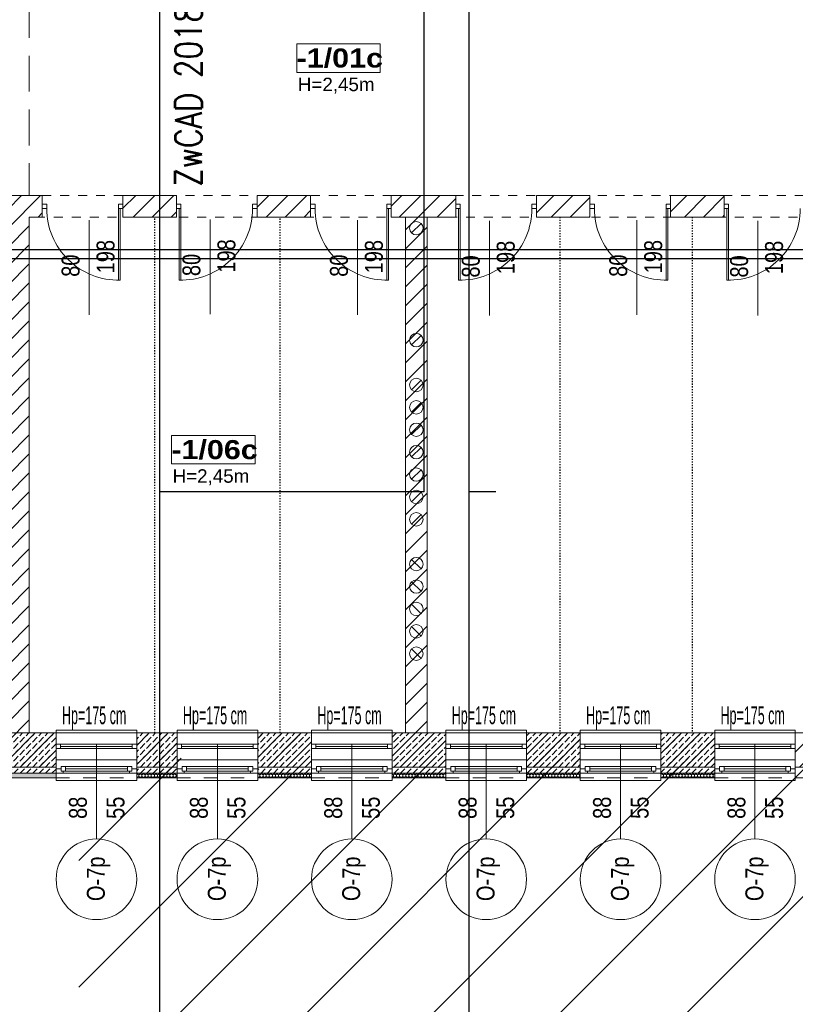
# Model space of a CAD drawing. Header units: centimetres. Extents: x -25180 to 41165, y 25463 to 74870.
# Tile 14 of 182: x -1595 to -730, y 32708 to 33807. Entities that reach past the tile are written whole.
import ezdxf
from ezdxf.enums import TextEntityAlignment as Align

# ---------------------------------------------------------------- set-up
doc = ezdxf.new("R2010")
doc.units = ezdxf.units.CM
doc.header["$MEASUREMENT"] = 0
for name, pattern in [('1 LINIA PRZERYWANA', [30, 15, -15]), ('ACAD_ISO02W100', [60, 40, -20]), ('ACAD_ISO03W100', [3, 1.2, -1.8]), ('Dashed-002', [20, 10, -10])]:
    doc.linetypes.add(name, pattern=pattern)
for name, color, linetype in [('410-Fundamenty', 7, 'Continuous'), ('^ ramka cienka', 1, 'Continuous'), ('^ ramka+tabelka+opisy', 15, 'Continuous'), ('__PROJEKTOWANE', 8, 'Continuous'), ('L1', 8, 'Continuous'), ('MF-NR', 8, 'Continuous'), ('MF_AREA_BLOCK', 8, 'Continuous'), ('MF_KRESKOWANIE', 8, 'Continuous'), ('MF_NR', 8, 'Continuous'), ('MF_OKNA', 8, 'Continuous'), ('MF_OKNA opisy', 8, 'Continuous'), ('MF_OPISY', 8, 'Continuous'), ('MF_przerywana', 8, 'Continuous'), ('MF_SCIANY_DZIAL', 8, 'Continuous'), ('MF_WIDOK', 8, 'Continuous')]:
    doc.layers.add(name, color=color, linetype=linetype)
doc.layers.add('MF_S co powrót', color=8, linetype='Continuous', lineweight=30)
doc.layers.add('MF_S co zasilanie', color=8, linetype='Continuous', lineweight=30)
doc.styles.add('GENERATED_STYLE_2', font='txt')
doc.styles.add('GENERATED_STYLE_6', font='txt')
doc.styles.add('SIMPLEX', font='simplex.shx', dxfattribs={"width": 0.8, "height": 2.5})
pattern_1 = [(45, (5580623.814, 4463568.863), (-10.606601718, 10.606601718), [])]
pattern_2 = [(90, (5580623.814, 4463568.863), (-3.4641016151, 0), [2, -4]), (90, (5580622.082, 4463571.863), (-3.4641016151, 0), [2, -4]), (150, (5580623.814, 4463570.863), (1.7320508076, 3), [2, -4]), (150, (5580620.3498, 4463570.863), (1.7320508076, 3), [2, -4]), (210, (5580623.814, 4463568.863), (-1.7320508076, 3), [2, -4]), (210, (5580620.3498, 4463568.863), (-1.7320508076, 3), [2, -4])]
pattern_3 = [(45, (5580623.814, 4463568.863), (-7.071067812, 7.071067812), [7.5, -2.5]), (45, (5580623.814, 4463575.934), (-7.071067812, 7.071067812), [7.5, -2.5])]

# ---------------------------------------------------------------- blocks, each defined once
blk = doc.blocks.new('Okno 21')
at = {"layer": '410-Fundamenty', "color": 5, "linetype": 'Continuous', "lineweight": 13}
for p, q in [((-45, 40), (-45, 43)), ((-45, 43), (45, 43)), ((45, 43), (45, 40)), ((-45, 0), (-39.5, 0)), ((-39.5, 2.5), (-34.5, 2.5)), ((-39.5, -2.5), (-39.5, 2.5)), ((-39.5, 0), (-39.5, -2.5)), ((-34.5, 2.5), (34.5, 2.5)), ((-34.5, 2.5), (-34.5, -2.5)), ((-34.5, 2.5), (34.5, 2.5)), ((-34.5, 0), (34.5, 0)), ((34.5, -2.5), (34.5, 2.5)), ((34.5, 2.5), (39.5, 2.5)), ((39.5, 2.5), (39.5, -2.5)), ((39.5, -2.5), (39.5, 0)), ((39.5, 0), (45, 0)), ((-37, -5), (-45, -5)), ((-45, -10), (-45, -13)), ((-39.5, -2.5), (-37, -2.5)), ((-34.5, -2.5), (-39.5, -2.5)), ((-37, -2.5), (-37, -5)), ((37, -5), (-37, -5)), ((34.5, -2.5), (-34.5, -2.5)), ((39.5, -2.5), (34.5, -2.5)), ((37, -5), (37, -2.5)), ((37, -2.5), (39.5, -2.5)), ((45, -5), (37, -5)), ((45, -13), (45, -10)), ((-45, -13), (45, -13))]:
    blk.add_line(p, q, dxfattribs=at)
at = {"layer": '410-Fundamenty', "color": 5, "linetype": '1 LINIA PRZERYWANA', "lineweight": 13}
for p, q in [((-45, 40), (45, 40)), ((-45, -10), (45, -10))]:
    blk.add_line(p, q, dxfattribs=at)
at = {"layer": '410-Fundamenty', "color": 7, "linetype": 'Continuous', "lineweight": 13}
for p, q in [((-45, 15), (-45, 40)), ((45, 15), (45, 40)), ((-45, 10), (-45, 15)), ((45, 10), (45, 15)), ((-45, 0), (-45, 10)), ((-45, -5), (-45, 0)), ((-45, -5), (-45, 0)), ((45, 0), (45, 10)), ((45, -5), (45, 0)), ((45, -5), (45, 0)), ((-45, -10), (-45, -5)), ((45, -10), (45, -5))]:
    blk.add_line(p, q, dxfattribs=at)
blk = doc.blocks.new('A2_poziomo_10')
at = {"layer": '^ ramka cienka', "color": 8}
for p, q in [((82596.1, 220010.5, 0), (82596.1, 224210.5, 0)), ((82891.1, 222983, 0), (82891.1, 224210.5, 0)), ((82891.1, 222983, 0), (82596.1, 222983, 0))]:
    blk.add_line(p, q, dxfattribs=at)
at = {"layer": '^ ramka cienka', "color": 215}
for p, q in [((82941.1, 220125.5, 0), (82941.1, 224145.5, 0)), ((82971.1, 222983, 0), (82941.1, 222983, 0))]:
    blk.add_line(p, q, dxfattribs=at)
at = {"layer": '^ ramka cienka', "color": 8, "style": 'SIMPLEX', "width": 0.8}
blk.add_text('ZwCAD 2018 / HP DesignJet T630 / A2_poziomo_10', height=30, rotation=90, dxfattribs=at).set_placement((82642.9, 224194.1, 0), align=Align.RIGHT)

msp = doc.modelspace()

# ---------------------------------------------------------------- hatches: boundary and pattern name
at = {"layer": '410-Fundamenty', "linetype": 'Continuous', "lineweight": 0, "true_color": 0x000000}
h = msp.add_hatch(dxfattribs=at)
h.set_pattern_fill('beton', color=18, style=0, pattern_type=2)
h.set_pattern_definition(pattern_3)
h.paths.add_polyline_path([(-2102.78313, 33010.54), (-2102.78313, 32985.53999), (-1554.78318, 32985.53999), (-1554.78318, 33010.54)])
h = msp.add_hatch(dxfattribs=at)
h.set_pattern_fill('beton', color=18, style=0, pattern_type=2)
h.set_pattern_definition(pattern_3)
h.paths.add_polyline_path([(-1464.78318, 33010.54), (-1464.78318, 32985.53999), (-1419.78318, 32985.53999), (-1419.78318, 33010.54)])
h = msp.add_hatch(dxfattribs=at)
h.set_pattern_fill('beton', color=18, style=0, pattern_type=2)
h.set_pattern_definition(pattern_3)
h.paths.add_polyline_path([(-1329.78318, 32985.53999), (-1269.78318, 32985.53999), (-1269.78318, 33010.53998), (-1329.78318, 33010.53998)])
h = msp.add_hatch(dxfattribs=at)
h.set_pattern_fill('beton', color=18, style=0, pattern_type=2)
h.set_pattern_definition(pattern_3)
h.paths.add_polyline_path([(-1179.78319, 32985.53998), (-1119.78318, 32985.53998), (-1119.78318, 33010.54), (-1179.78319, 33010.53997)])
h = msp.add_hatch(dxfattribs=at)
h.set_pattern_fill('beton', color=18, style=0, pattern_type=2)
h.set_pattern_definition(pattern_3)
h.paths.add_polyline_path([(-1029.78318, 32985.53998), (-969.78318, 32985.53998), (-969.78318, 33010.54), (-1029.78318, 33010.54)])
h = msp.add_hatch(dxfattribs=at)
h.set_pattern_fill('beton', color=18, style=0, pattern_type=2)
h.set_pattern_definition(pattern_3)
h.paths.add_polyline_path([(-879.78318, 32985.53998), (-819.78318, 32985.53998), (-819.78318, 33010.54), (-879.78318, 33010.54)])
h = msp.add_hatch(dxfattribs=at)
h.set_pattern_fill('beton', color=18, style=0, pattern_type=2)
h.set_pattern_definition(pattern_3)
h.paths.add_polyline_path([(-2102.78313, 32980.54), (-1554.78318, 32980.54), (-1554.78318, 32985.53999), (-2102.78313, 32985.53999)])
h = msp.add_hatch(dxfattribs=at)
h.set_pattern_fill('beton', color=18, style=0, pattern_type=2)
h.set_pattern_definition(pattern_3)
h.paths.add_polyline_path([(-2102.78313, 32965.54), (-1554.78318, 32965.54), (-1554.78318, 32980.54), (-2102.78313, 32980.54)])
h = msp.add_hatch(dxfattribs=at)
h.set_pattern_fill('beton', color=18, style=0, pattern_type=2)
h.set_pattern_definition(pattern_3)
h.paths.add_polyline_path([(-1464.78318, 32980.54), (-1419.78318, 32980.54), (-1419.78318, 32985.53999), (-1464.78318, 32985.53999)])
h = msp.add_hatch(dxfattribs=at)
h.set_pattern_fill('beton', color=18, style=0, pattern_type=2)
h.set_pattern_definition(pattern_3)
h.paths.add_polyline_path([(-1464.78318, 32965.54), (-1419.78318, 32965.54), (-1419.78318, 32980.54), (-1464.78318, 32980.54)])
h = msp.add_hatch(dxfattribs=at)
h.set_pattern_fill('beton', color=18, style=0, pattern_type=2)
h.set_pattern_definition(pattern_3)
h.paths.add_polyline_path([(-1329.78318, 32980.53998), (-1269.78318, 32980.53998), (-1269.78318, 32985.53998), (-1329.78318, 32985.53998)])
h = msp.add_hatch(dxfattribs=at)
h.set_pattern_fill('beton', color=18, style=0, pattern_type=2)
h.set_pattern_definition(pattern_3)
h.paths.add_polyline_path([(-1329.78318, 32965.53999), (-1269.78318, 32965.53999), (-1269.78318, 32980.53999), (-1329.78318, 32980.53999)])
h = msp.add_hatch(dxfattribs=at)
h.set_pattern_fill('beton', color=18, style=0, pattern_type=2)
h.set_pattern_definition(pattern_3)
h.paths.add_polyline_path([(-1179.78319, 32965.53999), (-1119.78317, 32965.53999), (-1119.78317, 32980.53999), (-1179.78319, 32980.53999)])
h = msp.add_hatch(dxfattribs=at)
h.set_pattern_fill('beton', color=18, style=0, pattern_type=2)
h.set_pattern_definition(pattern_3)
h.paths.add_polyline_path([(-1179.78318, 32980.53999), (-1119.78318, 32980.53999), (-1119.78318, 32985.53999), (-1179.78318, 32985.53999)])
h = msp.add_hatch(dxfattribs=at)
h.set_pattern_fill('beton', color=18, style=0, pattern_type=2)
h.set_pattern_definition(pattern_3)
h.paths.add_polyline_path([(-1029.78318, 32965.53999), (-969.78318, 32965.53999), (-969.78318, 32980.54), (-1029.78318, 32980.54)])
h = msp.add_hatch(dxfattribs=at)
h.set_pattern_fill('beton', color=18, style=0, pattern_type=2)
h.set_pattern_definition(pattern_3)
h.paths.add_polyline_path([(-1029.78317, 32980.54), (-969.78318, 32980.54), (-969.78318, 32985.54), (-1029.78317, 32985.54)])
h = msp.add_hatch(dxfattribs=at)
h.set_pattern_fill('beton', color=18, style=0, pattern_type=2)
h.set_pattern_definition(pattern_3)
h.paths.add_polyline_path([(-879.78318, 32980.53999), (-819.78318, 32980.53999), (-819.78318, 32985.54), (-879.78318, 32985.54)])
h = msp.add_hatch(dxfattribs=at)
h.set_pattern_fill('beton', color=18, style=0, pattern_type=2)
h.set_pattern_definition(pattern_3)
h.paths.add_polyline_path([(-879.78318, 32965.53999), (-819.78318, 32965.53999), (-819.78318, 32980.54), (-879.78318, 32980.54)])
h = msp.add_hatch(dxfattribs=at)
h.set_pattern_fill('Styropian', color=18, style=0, pattern_type=2)
h.set_pattern_definition(pattern_2)
h.paths.add_polyline_path([(-2102.78313, 32960.53999), (-1554.78318, 32960.53999), (-1554.78318, 32965.54), (-2102.78313, 32965.54)])
h = msp.add_hatch(dxfattribs=at)
h.set_pattern_fill('Styropian', color=18, style=0, pattern_type=2)
h.set_pattern_definition(pattern_2)
h.paths.add_polyline_path([(-1419.78318, 32965.54), (-1464.78318, 32965.54), (-1464.78318, 32960.53999), (-1419.78318, 32960.53999)])
h = msp.add_hatch(dxfattribs=at)
h.set_pattern_fill('Styropian', color=18, style=0, pattern_type=2)
h.set_pattern_definition(pattern_2)
h.paths.add_polyline_path([(-1329.78318, 32960.53999), (-1269.78318, 32960.53999), (-1269.78318, 32965.54), (-1329.78318, 32965.54)])
h = msp.add_hatch(dxfattribs=at)
h.set_pattern_fill('Styropian', color=18, style=0, pattern_type=2)
h.set_pattern_definition(pattern_2)
h.paths.add_polyline_path([(-1179.78318, 32965.54), (-1179.78318, 32960.53999), (-1119.78319, 32960.53999), (-1119.78319, 32965.54)])
h = msp.add_hatch(dxfattribs=at)
h.set_pattern_fill('Styropian', color=18, style=0, pattern_type=2)
h.set_pattern_definition(pattern_2)
h.paths.add_polyline_path([(-1029.78318, 32960.53999), (-969.78317, 32960.53999), (-969.78317, 32965.53999), (-1029.78318, 32965.53999)])
h = msp.add_hatch(dxfattribs=at)
h.set_pattern_fill('Styropian', color=18, style=0, pattern_type=2)
h.set_pattern_definition(pattern_2)
h.paths.add_polyline_path([(-879.78318, 32965.54), (-879.78318, 32960.53999), (-819.78319, 32960.53999), (-819.78319, 32965.54)])
at = {"layer": '__PROJEKTOWANE', "linetype": 'Continuous', "lineweight": 13}
h = msp.add_hatch(dxfattribs=at)
h.set_pattern_fill('Bloczki_ceramiczne_kopia_43', color=0, style=0, pattern_type=2)
h.set_pattern_definition([(45, (5580623.81, 4463568.86), (-70.7106781, 70.7106781), [])])
h.paths.add_polyline_path([(1738.21687, 31807.53999), (2038.21687, 31807.53999), (2038.21687, 33000.53999), (1757.21687, 33000.53999), (1757.21687, 33896.58646), (2117.31533, 33896.58646), (2115.39473, 33357.53999), (2395.21687, 33357.53999), (2395.21687, 31450.53999), (2095.21687, 31450.53999), (2095.21687, 30949.53999), (156.21687, 30949.53999), (156.21687, 31750.53999), (-142.74606, 31750.53999), (-143.76681, 32636.73579), (-1529.61519, 32636.66948), (-1529.61519, 32982.53999), (213.21687, 32982.53999), (213.21687, 32107.53999), (513.21687, 32107.53999), (513.21687, 31306.53999), (1738.21687, 31306.53999)])
at = {"layer": 'MF_KRESKOWANIE', "linetype": 'Continuous', "lineweight": 13}
h = msp.add_hatch(dxfattribs=at)
h.set_pattern_fill('bloczki_ceramiczne', color=250, style=0, pattern_type=2)
h.set_pattern_definition(pattern_1)
h.paths.add_polyline_path([(-1584.78313, 33586.53999), (-1570.28319, 33586.53999), (-1570.28319, 33610.53999), (-1608.78313, 33610.53999), (-1608.78313, 32972.53999), (-1554.78313, 32972.53999), (-1554.78318, 33010.53999), (-1584.78313, 33010.53999)])
h = msp.add_hatch(dxfattribs=at)
h.set_pattern_fill('bloczki_ceramiczne', color=250, style=0, pattern_type=2)
h.set_pattern_definition(pattern_1)
h.paths.add_polyline_path([(-1420.53319, 33586.53999), (-1420.53319, 33610.53999), (-1480.28319, 33610.53999), (-1480.28319, 33586.53999)])
h = msp.add_hatch(dxfattribs=at)
h.set_pattern_fill('bloczki_ceramiczne', color=250, style=0, pattern_type=2)
h.set_pattern_definition(pattern_1)
h.paths.add_polyline_path([(-1270.78318, 33586.53999), (-1270.78318, 33610.53999), (-1330.53319, 33610.53999), (-1330.53319, 33586.53999)])
h = msp.add_hatch(dxfattribs=at)
h.set_pattern_fill('bloczki_ceramiczne', color=250, style=0, pattern_type=2)
h.set_pattern_definition(pattern_1)
h.paths.add_polyline_path([(-1108.78318, 33610.53999), (-1180.78318, 33610.53999), (-1180.78318, 33586.53999), (-1140.78318, 33586.53999), (-1108.78318, 33586.53999)])
h = msp.add_hatch(dxfattribs=at)
h.set_pattern_fill('bloczki_ceramiczne', color=250, style=0, pattern_type=2)
h.set_pattern_definition(pattern_1)
h.paths.add_polyline_path([(-959.03318, 33610.53999), (-1018.78318, 33610.53999), (-1018.78318, 33586.53999), (-959.03318, 33586.53999)])
h = msp.add_hatch(dxfattribs=at)
h.set_pattern_fill('bloczki_ceramiczne', color=250, style=0, pattern_type=2)
h.set_pattern_definition(pattern_1)
h.paths.add_polyline_path([(-809.28317, 33586.53999), (-809.28317, 33610.53999), (-869.03318, 33610.53999), (-869.03318, 33586.53999)])
h = msp.add_hatch(dxfattribs=at)
h.set_pattern_fill('bloczki_ceramiczne', color=250, style=0, pattern_type=2)
h.set_pattern_definition(pattern_1)
h.paths.add_polyline_path([(-1164.78318, 33586.53999), (-1164.78318, 33485.53999), (-1164.78318, 33010.54031), (-1140.78318, 33010.54024), (-1140.78318, 33485.53999), (-1140.78318, 33586.53999)])
h = msp.add_hatch(dxfattribs=at)
h.set_pattern_fill('bloczki_ceramiczne', color=250, style=0, pattern_type=2)
h.set_pattern_definition(pattern_1)
h.paths.add_polyline_path([(-1419.7832, 33010.54023), (-1464.78318, 33010.54017), (-1464.78313, 32972.53999), (-1419.78316, 32972.53999)])
h = msp.add_hatch(dxfattribs=at)
h.set_pattern_fill('bloczki_ceramiczne', color=250, style=0, pattern_type=2)
h.set_pattern_definition(pattern_1)
h.paths.add_polyline_path([(-1329.78318, 33010.53999), (-1329.78318, 32972.53999), (-1269.78318, 32972.53995), (-1269.78318, 33010.53995), (-1314.78318, 33010.54017)])
h = msp.add_hatch(dxfattribs=at)
h.set_pattern_fill('bloczki_ceramiczne', color=250, style=0, pattern_type=2)
h.set_pattern_definition(pattern_1)
h.paths.add_polyline_path([(-1119.78318, 33010.54017), (-1179.78359, 33010.54035), (-1179.78359, 32972.54035), (-1119.78318, 32972.53976)])
h = msp.add_hatch(dxfattribs=at)
h.set_pattern_fill('bloczki_ceramiczne', color=250, style=0, pattern_type=2)
h.set_pattern_definition(pattern_1)
h.paths.add_polyline_path([(-1029.78318, 33010.53976), (-1029.78318, 32972.53976), (-969.78318, 32972.53972), (-969.78318, 33010.53972), (-1014.78318, 33010.53995)])
h = msp.add_hatch(dxfattribs=at)
h.set_pattern_fill('bloczki_ceramiczne', color=250, style=0, pattern_type=2)
h.set_pattern_definition(pattern_1)
h.paths.add_polyline_path([(-834.78318, 33010.54017), (-879.78318, 33010.54017), (-879.78318, 32972.53976), (-819.78318, 32972.53972), (-819.78318, 33010.53972), (-864.78318, 33010.53995)])
h = msp.add_hatch(dxfattribs=at)
h.set_pattern_fill('bloczki_ceramiczne', color=250, style=0, pattern_type=2)
h.set_pattern_definition(pattern_1)
h.paths.add_polyline_path([(-729.78318, 33010.53976), (-729.78318, 32972.53976), (-669.78318, 32972.53972), (-669.78318, 33010.53972), (-714.78318, 33010.53995), (-696.78317, 33010.53999), (-696.78317, 33010.54114), (-714.78318, 33010.54111)])

# ---------------------------------------------------------------- linework, layer by layer
at = {"layer": '410-Fundamenty', "color": 7, "linetype": 'Continuous', "lineweight": 13}
for p, q in [((-1554.78318, 32985.53999), (-1554.78318, 33010.53999)), ((-1464.78318, 32985.53999), (-1464.78318, 33010.53999)), ((-1419.78318, 32985.53999), (-1419.78318, 33010.53999)), ((-1329.78318, 32985.53999), (-1329.78318, 33010.53999)), ((-1269.78318, 32985.53999), (-1269.78318, 33010.53999)), ((-1179.78318, 32985.53999), (-1179.78318, 33010.53999)), ((-1119.78318, 32985.53999), (-1119.78318, 33010.53999)), ((-1029.78318, 32985.53999), (-1029.78318, 33010.53999)), ((-969.78318, 32985.53999), (-969.78318, 33010.53999)), ((-879.78318, 32985.53999), (-879.78318, 33010.53999)), ((-819.78318, 32985.53999), (-819.78318, 33010.53999)), ((-729.78318, 32985.53999), (-729.78318, 33010.53999)), ((-1554.78318, 32980.53999), (-1554.78318, 32985.53999)), ((-1554.78318, 32970.53999), (-1554.78318, 32980.53999)), ((-1464.78318, 32980.53999), (-1464.78318, 32985.53999)), ((-1464.78318, 32970.53999), (-1464.78318, 32980.53999)), ((-1419.78318, 32980.53999), (-1419.78318, 32985.53999)), ((-1419.78318, 32970.53999), (-1419.78318, 32980.53999)), ((-1329.78318, 32980.53999), (-1329.78318, 32985.53999)), ((-1329.78318, 32970.53999), (-1329.78318, 32980.53999)), ((-1269.78318, 32980.53999), (-1269.78318, 32985.53999)), ((-1269.78318, 32970.53999), (-1269.78318, 32980.53999)), ((-1179.78318, 32980.53999), (-1179.78318, 32985.53999)), ((-1179.78318, 32970.53999), (-1179.78318, 32980.53999)), ((-1119.78318, 32980.53999), (-1119.78318, 32985.53999)), ((-1119.78318, 32970.53999), (-1119.78318, 32980.53999)), ((-1029.78318, 32980.53999), (-1029.78318, 32985.53999)), ((-1029.78318, 32970.53999), (-1029.78318, 32980.53999)), ((-969.78318, 32980.53999), (-969.78318, 32985.53999)), ((-969.78318, 32970.53999), (-969.78318, 32980.53999)), ((-879.78318, 32980.53999), (-879.78318, 32985.53999)), ((-879.78318, 32970.53999), (-879.78318, 32980.53999)), ((-819.78318, 32980.53999), (-819.78318, 32985.53999)), ((-819.78318, 32970.53999), (-819.78318, 32980.53999)), ((-729.78318, 32980.53999), (-729.78318, 32985.53999)), ((-729.78318, 32970.53999), (-729.78318, 32980.53999)), ((-2102.78313, 32965.54), (-1554.78318, 32965.54)), ((-1554.78318, 32965.53999), (-1554.78318, 32970.53999)), ((-1554.78318, 32960.53999), (-1554.78318, 32965.53999)), ((-1464.78318, 32965.53999), (-1464.78318, 32970.53999)), ((-1464.78318, 32965.54), (-1419.78318, 32965.54)), ((-1464.78318, 32960.53999), (-1464.78318, 32965.53999)), ((-1419.78318, 32965.53999), (-1419.78318, 32970.53999)), ((-1419.78318, 32960.53999), (-1419.78318, 32965.53999)), ((-1329.78318, 32965.53999), (-1329.78318, 32970.53999)), ((-1329.78318, 32965.54), (-1269.78318, 32965.54)), ((-1329.78318, 32960.53999), (-1329.78318, 32965.53999)), ((-1269.78318, 32965.53999), (-1269.78318, 32970.53999)), ((-1269.78318, 32960.53999), (-1269.78318, 32965.53999)), ((-1179.78318, 32965.53999), (-1179.78318, 32970.53999)), ((-1179.78318, 32965.54), (-1119.78319, 32965.54)), ((-1179.78318, 32960.53999), (-1179.78318, 32965.53999)), ((-1119.78318, 32965.53999), (-1119.78318, 32970.53999)), ((-1119.78318, 32960.53999), (-1119.78318, 32965.53999)), ((-1029.78318, 32965.53999), (-1029.78318, 32970.53999)), ((-1029.78318, 32965.53999), (-969.78317, 32965.53999)), ((-1029.78318, 32960.53999), (-1029.78318, 32965.53999)), ((-969.78318, 32965.53999), (-969.78318, 32970.53999)), ((-969.78318, 32960.53999), (-969.78318, 32965.53999)), ((-879.78318, 32965.53999), (-879.78318, 32970.53999)), ((-879.78318, 32965.54), (-819.78319, 32965.54)), ((-879.78318, 32960.53999), (-879.78318, 32965.53999)), ((-819.78318, 32965.53999), (-819.78318, 32970.53999)), ((-819.78318, 32960.53999), (-819.78318, 32965.53999)), ((-729.78318, 32965.53999), (-729.78318, 32970.53999)), ((-729.78318, 32960.53999), (-729.78318, 32965.53999))]:
    msp.add_line(p, q, dxfattribs=at)
at = {"layer": '410-Fundamenty', "color": 7, "linetype": 'Continuous', "lineweight": 13, "flags": 128}
for points in [[(-1554.78318, 33010.53999), (-2102.78313, 33010.53999)], [(-1419.78318, 33010.53999), (-1464.78318, 33010.53999)], [(-1269.78318, 33010.53999), (-1329.78318, 33010.53999)], [(-1119.78318, 33010.53999), (-1179.78318, 33010.53999)], [(-969.78318, 33010.53999), (-1029.78318, 33010.53999)], [(-819.78318, 33010.53999), (-879.78318, 33010.53999)], [(-669.78318, 33010.53999), (-729.78318, 33010.53999)], [(-2102.78313, 32960.53999), (-1554.78318, 32960.53999)], [(-1464.78318, 32960.53999), (-1419.78318, 32960.53999)], [(-1329.78318, 32960.53999), (-1269.78318, 32960.53999)], [(-1179.78318, 32960.53999), (-1119.78318, 32960.53999)], [(-1029.78318, 32960.53999), (-969.78318, 32960.53999)], [(-879.78318, 32960.53999), (-819.78318, 32960.53999)], [(-729.78318, 32960.53999), (-669.78318, 32960.53999)]]:
    msp.add_lwpolyline(points, dxfattribs=at)
at = {"layer": 'L1', "color": 7, "linetype": 'Continuous', "lineweight": 13}
for p, q in [((-1570.28319, 33610.53999), (-1755.28319, 33610.53999)), ((-1608.78313, 33610.53999), (-1584.78313, 33610.53999)), ((-1570.28319, 33610.53999), (-1570.28319, 33586.53999)), ((-1420.53319, 33610.53999), (-1480.28319, 33610.53999)), ((-1480.28319, 33610.53999), (-1480.28319, 33586.53999)), ((-1420.53319, 33586.53999), (-1420.53319, 33610.53999)), ((-1270.78318, 33610.53999), (-1330.53319, 33610.53999)), ((-1330.53319, 33610.53999), (-1330.53319, 33586.53999)), ((-1270.78318, 33586.53999), (-1270.78318, 33610.53999)), ((-1180.78318, 33610.53999), (-1108.78318, 33610.53999)), ((-1108.78318, 33610.53999), (-1180.78318, 33610.53999)), ((-1180.78318, 33610.53999), (-1180.78318, 33586.53999)), ((-1108.78318, 33586.53999), (-1108.78318, 33610.53999)), ((-1108.78318, 33586.53999), (-1108.78318, 33610.53999)), ((-959.03318, 33610.53999), (-1018.78318, 33610.53999)), ((-1018.78318, 33610.53999), (-1018.78318, 33586.53999)), ((-959.03318, 33586.53999), (-959.03318, 33610.53999)), ((-809.28317, 33610.53999), (-869.03318, 33610.53999)), ((-869.03318, 33610.53999), (-869.03318, 33586.53999)), ((-809.28317, 33586.53999), (-809.28317, 33610.53999)), ((-1584.78313, 33586.53999), (-1584.78313, 33010.53999)), ((-1570.28319, 33586.53999), (-1584.78313, 33586.53999)), ((-1480.28319, 33586.53999), (-1420.53319, 33586.53999)), ((-1330.53319, 33586.53999), (-1270.78318, 33586.53999)), ((-1180.78318, 33586.53999), (-1108.78318, 33586.53999)), ((-1164.78318, 33485.53999), (-1164.78318, 33586.53999)), ((-1140.78318, 33485.53999), (-1140.78318, 33586.53999)), ((-1140.78318, 33586.53999), (-1108.78318, 33586.53999)), ((-1140.78318, 33586.53999), (-1140.78318, 33010.53999)), ((-1018.78318, 33586.53999), (-959.03318, 33586.53999)), ((-869.03318, 33586.53999), (-809.28317, 33586.53999)), ((-1584.78313, 33010.53999), (-1584.78313, 33485.53999)), ((-1164.78318, 33010.53999), (-1164.78318, 33485.53999)), ((-1140.78318, 33010.53999), (-1140.78318, 33485.53999)), ((-1584.78313, 33010.53999), (-1554.78318, 33010.53999)), ((-1554.78313, 32972.53999), (-1554.78318, 33010.54017)), ((-1464.78321, 33010.54017), (-1419.7832, 33010.54023)), ((-1464.78313, 32972.53999), (-1464.78318, 33010.54017)), ((-1464.78318, 33010.53999), (-1434.78318, 33010.53999)), ((-1419.78316, 32972.53999), (-1419.7832, 33010.54017)), ((-1329.78318, 33010.5404), (-1284.78318, 33010.5404)), ((-1329.78318, 33010.53999), (-1329.78318, 32972.53999)), ((-1269.78318, 33010.53995), (-1314.78318, 33010.54017)), ((-1314.78318, 33010.53999), (-1284.78318, 33010.53999)), ((-1269.78318, 33010.53995), (-1269.78318, 32972.53995)), ((-1179.78359, 33010.54035), (-1179.78359, 32972.54035)), ((-1119.78318, 33010.54017), (-1179.78318, 33010.54017)), ((-1164.78318, 33010.54055), (-1134.78318, 33010.54059)), ((-1164.78318, 33010.53999), (-1134.78318, 33010.53999)), ((-1119.78318, 33010.53976), (-1119.78318, 32972.53976)), ((-1029.78318, 33010.54017), (-984.78318, 33010.54017)), ((-1029.78318, 33010.53976), (-1029.78318, 32972.53976)), ((-1014.78318, 33010.54074), (-984.78318, 33010.54078)), ((-984.78318, 33010.54017), (-1014.78318, 33010.54017)), ((-1014.78318, 33010.53999), (-984.78318, 33010.53999)), ((-969.78318, 33010.53972), (-1014.78318, 33010.53995)), ((-1014.78318, 33010.53977), (-984.78318, 33010.53977)), ((-969.78318, 33010.53972), (-969.78318, 32972.53972)), ((-879.78318, 33010.54017), (-834.78318, 33010.54017)), ((-879.78318, 33010.53976), (-879.78318, 32972.53976)), ((-864.78318, 33010.54093), (-834.78318, 33010.54096)), ((-834.78318, 33010.54017), (-864.78318, 33010.54017)), ((-864.78318, 33010.53999), (-834.78318, 33010.53999)), ((-819.78318, 33010.53972), (-864.78318, 33010.53995)), ((-864.78318, 33010.53977), (-834.78318, 33010.53977)), ((-819.78318, 33010.53972), (-819.78318, 32972.53972)), ((-729.78318, 33010.54017), (-684.78318, 33010.54017)), ((-729.78318, 33010.53976), (-729.78318, 32972.53976)), ((-1608.78313, 32972.53999), (-1554.78313, 32972.53999)), ((-1464.78313, 32972.53999), (-1419.78316, 32972.53999)), ((-1464.78313, 32972.53999), (-1419.78316, 32972.53999)), ((-1329.78318, 32972.53999), (-1269.78318, 32972.53995)), ((-1314.78318, 32972.53999), (-1284.78318, 32972.53999)), ((-1314.78318, 32972.53999), (-1284.78318, 32972.53999)), ((-1179.78359, 32972.54035), (-1119.78359, 32972.54032)), ((-1029.78318, 32972.53976), (-969.78318, 32972.53972)), ((-1014.78318, 32972.54017), (-984.78318, 32972.54017)), ((-1014.78318, 32972.53999), (-984.78318, 32972.53999)), ((-1014.78318, 32972.53999), (-984.78318, 32972.53999)), ((-1014.78318, 32972.53977), (-984.78318, 32972.53977)), ((-1014.78318, 32972.53977), (-984.78318, 32972.53977)), ((-879.78318, 32972.53976), (-819.78318, 32972.53972)), ((-864.78318, 32972.54017), (-834.78318, 32972.54017)), ((-864.78318, 32972.53999), (-834.78318, 32972.53999)), ((-864.78318, 32972.53999), (-834.78318, 32972.53999)), ((-864.78318, 32972.53977), (-834.78318, 32972.53977)), ((-864.78318, 32972.53977), (-834.78318, 32972.53977)), ((-729.78318, 32972.53976), (-669.78318, 32972.53972))]:
    msp.add_line(p, q, dxfattribs=at)
at = {"layer": 'MF-NR', "color": 7, "linetype": 'Continuous', "lineweight": 13}
for p, q in [((-1286.30349, 33779.90831), (-1192.96715, 33779.90831)), ((-1286.30349, 33748.01456), (-1286.30349, 33779.90831)), ((-1192.96715, 33779.90831), (-1192.96715, 33748.01456)), ((-1426.09234, 33342.74459), (-1332.756, 33342.74459)), ((-1426.09234, 33310.85084), (-1426.09234, 33342.74459)), ((-1332.756, 33342.74459), (-1332.756, 33310.85084))]:
    msp.add_line(p, q, dxfattribs=at)
at = {"layer": 'MF-NR', "color": 7, "linetype": 'Continuous', "lineweight": 13, "flags": 128}
for points in [[(-1192.96715, 33748.01456), (-1286.30349, 33748.01456)], [(-1332.756, 33310.85084), (-1426.09234, 33310.85084)]]:
    msp.add_lwpolyline(points, dxfattribs=at)
at = {"layer": 'MF_AREA_BLOCK', "color": 7, "linetype": 'Continuous', "lineweight": 13}
for p, q in [((-1147.47988, 33579.34329), (-1158.08648, 33568.73669)), ((-1147.47988, 33454.34329), (-1158.08648, 33443.73669)), ((-1147.47988, 33404.34329), (-1158.08648, 33393.73669)), ((-1147.47988, 33379.34329), (-1158.08648, 33368.73669)), ((-1147.47988, 33354.34329), (-1158.08648, 33343.73669)), ((-1147.47988, 33329.34329), (-1158.08648, 33318.73669)), ((-1147.47988, 33304.34329), (-1158.08648, 33293.73669)), ((-1147.47988, 33279.34329), (-1158.08648, 33268.73669)), ((-1147.47988, 33254.34329), (-1158.08648, 33243.73669)), ((-1158.08648, 33204.34329), (-1147.47988, 33193.73669)), ((-1158.08648, 33179.34329), (-1147.47988, 33168.73669)), ((-1158.08648, 33154.34329), (-1147.47988, 33143.73669)), ((-1158.08648, 33129.34329), (-1147.47988, 33118.73669)), ((-1158.08648, 33104.34329), (-1147.47988, 33093.73669))]:
    msp.add_line(p, q, dxfattribs=at)
for centre in [(-1152.78318, 33574.03999), (-1152.78318, 33449.03999), (-1152.78318, 33399.03999), (-1152.78318, 33374.03999), (-1152.78318, 33349.03999), (-1152.78318, 33324.03999), (-1152.78318, 33299.03999), (-1152.78318, 33274.03999), (-1152.78318, 33249.03999), (-1152.78318, 33199.03999), (-1152.78318, 33174.03999), (-1152.78318, 33149.03999), (-1152.78318, 33124.03999), (-1152.78318, 33099.03999)]:
    msp.add_circle(centre, 7.5, dxfattribs=at)
at = {"layer": 'MF_OKNA', "color": 7, "linetype": 'Continuous', "lineweight": 13}
for p, q in [((-1570.28319, 33598.53999), (-1570.28319, 33601.03999)), ((-1570.28319, 33601.03999), (-1565.28319, 33601.03999)), ((-1565.28319, 33596.03999), (-1570.28319, 33596.03999)), ((-1565.28319, 33601.03999), (-1565.28319, 33596.03999)), ((-1480.28319, 33601.03999), (-1485.28319, 33601.03999)), ((-1485.28319, 33601.03999), (-1485.28319, 33596.03999)), ((-1485.28319, 33596.03999), (-1480.28319, 33596.03999)), ((-1485.28319, 33596.03999), (-1485.28319, 33516.03999)), ((-1483.28319, 33596.03999), (-1483.28319, 33516.065)), ((-1480.28319, 33598.53999), (-1480.28319, 33601.03999)), ((-1420.53319, 33598.53999), (-1420.53319, 33601.03999)), ((-1420.53319, 33601.03999), (-1415.53319, 33601.03999)), ((-1415.53319, 33596.03999), (-1420.53319, 33596.03999)), ((-1417.53319, 33596.03999), (-1417.53319, 33516.065)), ((-1415.53319, 33601.03999), (-1415.53319, 33596.03999)), ((-1415.53319, 33596.03999), (-1415.53319, 33516.03999)), ((-1330.53319, 33601.03999), (-1335.53319, 33601.03999)), ((-1335.53319, 33601.03999), (-1335.53319, 33596.03999)), ((-1335.53319, 33596.03999), (-1330.53319, 33596.03999)), ((-1330.53319, 33598.53999), (-1330.53319, 33601.03999)), ((-1270.78318, 33598.53999), (-1270.78318, 33601.03999)), ((-1270.78318, 33601.03999), (-1265.78318, 33601.03999)), ((-1265.78318, 33596.03999), (-1270.78318, 33596.03999)), ((-1265.78318, 33601.03999), (-1265.78318, 33596.03999)), ((-1180.78318, 33601.03999), (-1185.78318, 33601.03999)), ((-1185.78318, 33601.03999), (-1185.78318, 33596.03999)), ((-1185.78318, 33596.03999), (-1180.78318, 33596.03999)), ((-1185.78318, 33596.03999), (-1185.78318, 33516.03999)), ((-1183.78318, 33596.03999), (-1183.78318, 33516.065)), ((-1180.78318, 33598.53999), (-1180.78318, 33601.03999)), ((-1108.78318, 33598.53999), (-1108.78318, 33601.03999)), ((-1108.78318, 33601.03999), (-1103.78318, 33601.03999)), ((-1103.78318, 33596.03999), (-1108.78318, 33596.03999)), ((-1105.78318, 33596.03999), (-1105.78318, 33516.065)), ((-1103.78318, 33601.03999), (-1103.78318, 33596.03999)), ((-1103.78318, 33596.03999), (-1103.78318, 33516.03999)), ((-1018.78318, 33601.03999), (-1023.78318, 33601.03999)), ((-1023.78318, 33601.03999), (-1023.78318, 33596.03999)), ((-1023.78318, 33596.03999), (-1018.78318, 33596.03999)), ((-1018.78318, 33598.53999), (-1018.78318, 33601.03999)), ((-959.03318, 33598.53999), (-959.03318, 33601.03999)), ((-959.03318, 33601.03999), (-954.03318, 33601.03999)), ((-954.03318, 33596.03999), (-959.03318, 33596.03999)), ((-954.03318, 33601.03999), (-954.03318, 33596.03999)), ((-869.03318, 33601.03999), (-874.03318, 33601.03999)), ((-874.03318, 33601.03999), (-874.03318, 33596.03999)), ((-874.03318, 33596.03999), (-869.03318, 33596.03999)), ((-874.03318, 33596.03999), (-874.03318, 33516.03999)), ((-872.03318, 33596.03999), (-872.03318, 33516.065)), ((-869.03318, 33598.53999), (-869.03318, 33601.03999)), ((-809.28317, 33598.53999), (-809.28317, 33601.03999)), ((-809.28317, 33601.03999), (-804.28317, 33601.03999)), ((-804.28317, 33596.03999), (-809.28317, 33596.03999)), ((-806.28317, 33596.03999), (-806.28317, 33516.065)), ((-804.28317, 33601.03999), (-804.28317, 33596.03999)), ((-804.28317, 33596.03999), (-804.28317, 33516.03999)), ((-1517.85535, 33477.34154), (-1517.85535, 33583.14766)), ((-1382.96103, 33478.12277), (-1382.96103, 33583.9289)), ((-1218.35534, 33477.34154), (-1218.35534, 33583.14766)), ((-1071.21103, 33476.47687), (-1071.21103, 33582.283)), ((-906.60533, 33477.34154), (-906.60533, 33583.14766)), ((-771.71101, 33476.47687), (-771.71101, 33582.283)), ((-1554.78318, 33010.54017), (-1464.78318, 33010.54017)), ((-1554.78318, 33010.54017), (-1464.78318, 33010.54017)), ((-1419.78318, 33010.54017), (-1329.78318, 33010.54017)), ((-1269.78318, 33010.54017), (-1179.78318, 33010.54017)), ((-1119.78318, 33010.54017), (-1029.78318, 33010.54017)), ((-969.78318, 33010.54017), (-879.78318, 33010.54017)), ((-819.78318, 33010.54017), (-729.78318, 33010.54017)), ((-1549.78318, 32998.04017), (-1554.78318, 32998.04017)), ((-1554.78318, 32998.04017), (-1554.78318, 32993.04017)), ((-1549.78318, 32998.04017), (-1554.78318, 32998.04017)), ((-1554.78318, 32998.04017), (-1554.78318, 32993.04017)), ((-1549.78318, 32993.04017), (-1549.78318, 32998.04017)), ((-1549.78318, 32998.04017), (-1469.78318, 32998.04017)), ((-1549.78318, 32993.04017), (-1549.78318, 32998.04017)), ((-1549.78318, 32998.04017), (-1469.78318, 32998.04017)), ((-1469.78318, 32993.04017), (-1469.78318, 32998.04017)), ((-1469.78318, 32998.04017), (-1464.78318, 32998.04017)), ((-1469.78318, 32993.04017), (-1469.78318, 32998.04017)), ((-1469.78318, 32998.04017), (-1464.78318, 32998.04017)), ((-1464.78318, 32998.04017), (-1464.78318, 32993.04017)), ((-1464.78318, 32998.04017), (-1464.78318, 32993.04017)), ((-1414.78318, 32998.04017), (-1419.78318, 32998.04017)), ((-1419.78318, 32998.04017), (-1419.78318, 32993.04017)), ((-1414.78318, 32993.04017), (-1414.78318, 32998.04017)), ((-1414.78318, 32998.04017), (-1334.78318, 32998.04017)), ((-1334.78318, 32993.04017), (-1334.78318, 32998.04017)), ((-1334.78318, 32998.04017), (-1329.78318, 32998.04017)), ((-1329.78318, 32998.04017), (-1329.78318, 32993.04017)), ((-1264.78318, 32998.04017), (-1269.78318, 32998.04017)), ((-1269.78318, 32998.04017), (-1269.78318, 32993.04017)), ((-1264.78318, 32993.04017), (-1264.78318, 32998.04017)), ((-1264.78318, 32998.04017), (-1184.78318, 32998.04017)), ((-1184.78318, 32993.04017), (-1184.78318, 32998.04017)), ((-1184.78318, 32998.04017), (-1179.78318, 32998.04017)), ((-1179.78318, 32998.04017), (-1179.78318, 32993.04017)), ((-1114.78318, 32998.04017), (-1119.78318, 32998.04017)), ((-1119.78318, 32998.04017), (-1119.78318, 32993.04017)), ((-1114.78318, 32993.04017), (-1114.78318, 32998.04017)), ((-1114.78318, 32998.04017), (-1034.78318, 32998.04017)), ((-1034.78318, 32993.04017), (-1034.78318, 32998.04017)), ((-1034.78318, 32998.04017), (-1029.78318, 32998.04017)), ((-1029.78318, 32998.04017), (-1029.78318, 32993.04017)), ((-964.78318, 32998.04017), (-969.78318, 32998.04017)), ((-969.78318, 32998.04017), (-969.78318, 32993.04017)), ((-964.78318, 32993.04017), (-964.78318, 32998.04017)), ((-964.78318, 32998.04017), (-884.78318, 32998.04017)), ((-884.78318, 32993.04017), (-884.78318, 32998.04017)), ((-884.78318, 32998.04017), (-879.78318, 32998.04017)), ((-879.78318, 32998.04017), (-879.78318, 32993.04017)), ((-814.78318, 32998.04017), (-819.78318, 32998.04017)), ((-819.78318, 32998.04017), (-819.78318, 32993.04017)), ((-814.78318, 32993.04017), (-814.78318, 32998.04017)), ((-814.78318, 32998.04017), (-734.78318, 32998.04017)), ((-734.78318, 32993.04017), (-734.78318, 32998.04017)), ((-734.78318, 32998.04017), (-729.78318, 32998.04017)), ((-729.78318, 32998.04017), (-729.78318, 32993.04017)), ((-1554.78318, 32995.54017), (-1554.78318, 32993.04017)), ((-1554.78318, 32995.54017), (-1554.78318, 32993.04017)), ((-1554.78318, 32993.04017), (-1549.78318, 32993.04017)), ((-1554.78318, 32993.04017), (-1549.78318, 32993.04017)), ((-1469.78318, 32995.54017), (-1549.78318, 32995.54017)), ((-1469.78318, 32995.54017), (-1549.78318, 32995.54017)), ((-1549.78318, 32993.04017), (-1469.78318, 32993.04017)), ((-1549.78318, 32993.04017), (-1469.78318, 32993.04017)), ((-1464.78318, 32993.04017), (-1469.78318, 32993.04017)), ((-1464.78318, 32993.04017), (-1469.78318, 32993.04017)), ((-1464.78318, 32995.54017), (-1464.78318, 32993.04017)), ((-1464.78318, 32995.54017), (-1464.78318, 32993.04017)), ((-1419.78318, 32995.54017), (-1419.78318, 32993.04017)), ((-1419.78318, 32993.04017), (-1414.78318, 32993.04017)), ((-1334.78318, 32995.54017), (-1414.78318, 32995.54017)), ((-1414.78318, 32993.04017), (-1334.78318, 32993.04017)), ((-1329.78318, 32993.04017), (-1334.78318, 32993.04017)), ((-1329.78318, 32995.54017), (-1329.78318, 32993.04017)), ((-1269.78318, 32995.54017), (-1269.78318, 32993.04017)), ((-1269.78318, 32993.04017), (-1264.78318, 32993.04017)), ((-1184.78318, 32995.54017), (-1264.78318, 32995.54017)), ((-1264.78318, 32993.04017), (-1184.78318, 32993.04017)), ((-1179.78318, 32993.04017), (-1184.78318, 32993.04017)), ((-1179.78318, 32995.54017), (-1179.78318, 32993.04017)), ((-1119.78318, 32995.54017), (-1119.78318, 32993.04017)), ((-1119.78318, 32993.04017), (-1114.78318, 32993.04017)), ((-1034.78318, 32995.54017), (-1114.78318, 32995.54017)), ((-1114.78318, 32993.04017), (-1034.78318, 32993.04017)), ((-1029.78318, 32993.04017), (-1034.78318, 32993.04017)), ((-1029.78318, 32995.54017), (-1029.78318, 32993.04017)), ((-969.78318, 32995.54017), (-969.78318, 32993.04017)), ((-969.78318, 32993.04017), (-964.78318, 32993.04017)), ((-884.78318, 32995.54017), (-964.78318, 32995.54017)), ((-964.78318, 32993.04017), (-884.78318, 32993.04017)), ((-879.78318, 32993.04017), (-884.78318, 32993.04017)), ((-879.78318, 32995.54017), (-879.78318, 32993.04017)), ((-819.78318, 32995.54017), (-819.78318, 32993.04017)), ((-819.78318, 32993.04017), (-814.78318, 32993.04017)), ((-734.78318, 32995.54017), (-814.78318, 32995.54017)), ((-814.78318, 32993.04017), (-734.78318, 32993.04017)), ((-729.78318, 32993.04017), (-734.78318, 32993.04017)), ((-729.78318, 32995.54017), (-729.78318, 32993.04017)), ((-1554.78318, 32980.54017), (-1464.78318, 32980.54017)), ((-1554.78318, 32980.54017), (-1464.78318, 32980.54017)), ((-1419.78318, 32980.54017), (-1329.78318, 32980.54017)), ((-1269.78318, 32980.54017), (-1179.78318, 32980.54017)), ((-1119.78318, 32980.54017), (-1029.78318, 32980.54017)), ((-969.78318, 32980.54017), (-879.78318, 32980.54017)), ((-819.78318, 32980.54017), (-729.78318, 32980.54017))]:
    msp.add_line(p, q, dxfattribs=at)
for centre, start, end in [((-1485.28319, 33596.03999), 180, 271.43254374), ((-1415.53319, 33596.03999), 268.56745626, 0), ((-1185.78318, 33596.03999), 180, 271.43254374), ((-1103.78318, 33596.03999), 268.56745626, 0), ((-874.03318, 33596.03999), 180, 271.43254374), ((-804.28317, 33596.03999), 268.56745626, 0)]:
    msp.add_arc(centre, 80, start, end, dxfattribs=at)
at = {"layer": 'MF_OKNA opisy', "color": 7, "linetype": 'Continuous', "lineweight": 13}
for p, q in [((-1509.78318, 32998.04017), (-1509.78318, 32892.23405)), ((-1374.78318, 32998.04017), (-1374.78318, 32892.23405)), ((-1224.78318, 32998.04017), (-1224.78318, 32892.23405)), ((-1074.78318, 32998.04017), (-1074.78318, 32892.23405)), ((-924.78318, 32998.04017), (-924.78318, 32892.23405)), ((-774.78318, 32998.04017), (-774.78318, 32892.23405))]:
    msp.add_line(p, q, dxfattribs=at)
for centre in [(-1509.78318, 32847.23405), (-1374.78318, 32847.23405), (-1224.78318, 32847.23405), (-1074.78318, 32847.23405), (-924.78318, 32847.23405), (-774.78318, 32847.23405)]:
    msp.add_circle(centre, 45, dxfattribs=at)
at = {"layer": 'MF_przerywana', "color": 7, "linetype": 'ACAD_ISO02W100', "lineweight": 13}
msp.add_line((-1584.78313, 33886.53999), (-1584.78313, 33610.53999), dxfattribs=at)
at = {"layer": 'MF_przerywana', "color": 7, "linetype": 'Dashed-002', "lineweight": 13, "flags": 128}
msp.add_lwpolyline([(-1570.28319, 33610.53999), (179.21687, 33610.53999), (179.21687, 33586.53999), (-1570.28319, 33586.53999)], close=True, dxfattribs=at)
at = {"layer": 'MF_S co powrót'}
msp.add_lwpolyline([(-3193.97535, 33550.30193), (270.74231, 33550.30193), (270.74231, 33343.68598), (1680.2185, 33343.68598), (1680.2185, 33976.21641), (2893.09193, 33976.21641), (2893.09193, 36016.75896), (2949.02723, 36016.75896)], dxfattribs=at)
at = {"layer": 'MF_S co zasilanie'}
msp.add_lwpolyline([(-3179.8786, 30365.89938), (-3179.8786, 33540.22862), (259.89756, 33540.22862), (259.89756, 33334.70628), (1691.82569, 33334.70628), (1691.82569, 33964.47424), (2908.53368, 33964.47424), (2908.53368, 36020.9304)], dxfattribs=at)
at = {"layer": 'MF_SCIANY_DZIAL', "color": 8, "linetype": 'ACAD_ISO03W100', "lineweight": 25}
for p, q in [((-1444.78315, 33010.53999), (-1444.78315, 33586.53999)), ((-1304.78317, 33010.53999), (-1304.78317, 33586.53999)), ((-992.78318, 33586.53999), (-992.78318, 33010.53999)), ((-844.78317, 33586.53999), (-844.78317, 33010.53999))]:
    msp.add_line(p, q, dxfattribs=at)
at = {"layer": 'MF_WIDOK', "color": 5, "linetype": 'Continuous', "lineweight": 15, "flags": 128}
for points in [[(-1286.30349, 33779.90831), (-1192.96715, 33779.90831), (-1192.96715, 33748.01456), (-1286.30349, 33748.01456)], [(-1426.09234, 33342.74459), (-1332.756, 33342.74459), (-1332.756, 33310.85084), (-1426.09234, 33310.85084)]]:
    msp.add_lwpolyline(points, close=True, dxfattribs=at)

# ---------------------------------------------------------------- block references
at = {"layer": '410-Fundamenty', "color": 7, "linetype": 'Continuous', "lineweight": 13, "zscale": 100}
for p in [(-1509.78318, 32970.53999), (-1374.78318, 32970.53999), (-1224.78318, 32970.53999), (-1074.78318, 32970.53999), (-924.78318, 32970.53999), (-774.78318, 32970.53999)]:
    msp.add_blockref('Okno 21', p, dxfattribs=at)
at = {"layer": '^ ramka+tabelka+opisy'}
msp.add_blockref('A2_poziomo_10', (-84034.96466, -189703.36967), dxfattribs=at)

# ---------------------------------------------------------------- texts
at = {"layer": 'MF_NR', "color": 7, "linetype": 'Continuous', "lineweight": 13, "char_height": 21.2625, "attachment_point": 7, "style": 'GENERATED_STYLE_6'}
for s, insert in [('\\A1;{\\pql;\\fArial Black|b0|i0|c238|p38;-1/01c}', (-1286.39594, 33752.78597)), ('\\A1;{\\pql;\\fArial Black|b0|i0|c238|p38;-1/06c}', (-1426.18478, 33315.62224))]:
    msp.add_mtext(s, dxfattribs=dict(at, insert=insert))
at = {"layer": 'MF_OKNA', "color": 7, "linetype": 'Continuous', "lineweight": 13, "char_height": 20, "attachment_point": 4, "rotation": 90, "style": 'GENERATED_STYLE_2'}
for s, insert in [('\\A1;{\\W0.800000x;\\pql;\\fArial|b0|i0|c238|p38;198}', (-1499.51822, 33523.64381)), ('\\A1;{\\W0.800000x;\\pql;\\fArial|b0|i0|c238|p38;198}', (-1364.6239, 33524.42504)), ('\\A1;{\\W0.800000x;\\pql;\\fArial|b0|i0|c238|p38;198}', (-1200.01821, 33523.64381)), ('\\A1;{\\W0.800000x;\\pql;\\fArial|b0|i0|c238|p38;198}', (-1052.87389, 33522.77915)), ('\\A1;{\\W0.800000x;\\pql;\\fArial|b0|i0|c238|p38;198}', (-888.2682, 33523.64381)), ('\\A1;{\\W0.800000x;\\pql;\\fArial|b0|i0|c238|p38;198}', (-753.37388, 33522.77915)), ('\\A1;{\\W0.800000x;\\pql;\\fArial|b0|i0|c238|p38;80}', (-1538.54476, 33519.80204)), ('\\A1;{\\W0.800000x;\\pql;\\fArial|b0|i0|c238|p38;80}', (-1403.65045, 33520.58328)), ('\\A1;{\\W0.800000x;\\pql;\\fArial|b0|i0|c238|p38;80}', (-1239.04475, 33519.80204)), ('\\A1;{\\W0.800000x;\\pql;\\fArial|b0|i0|c238|p38;80}', (-1091.90044, 33518.93738)), ('\\A1;{\\W0.800000x;\\pql;\\fArial|b0|i0|c238|p38;80}', (-927.29474, 33519.80204)), ('\\A1;{\\W0.800000x;\\pql;\\fArial|b0|i0|c238|p38;80}', (-792.40043, 33518.93738))]:
    msp.add_mtext(s, dxfattribs=dict(at, insert=insert))
at = {"layer": 'MF_OKNA opisy', "color": 7, "linetype": 'Continuous', "lineweight": 13, "char_height": 20, "attachment_point": 4, "style": 'GENERATED_STYLE_2'}
for insert in [(-1548.26059, 33027.34266), (-1413.26059, 33027.34266), (-1263.26059, 33027.34266), (-1113.26059, 33027.34266), (-963.26059, 33027.34266), (-813.26059, 33027.34266)]:
    msp.add_mtext('\\A1;{\\W0.500000x;\\pql;\\fArial|b0|i0|c238|p38;Hp=175 cm}', dxfattribs=dict(at, insert=insert))
at = {"layer": 'MF_OKNA opisy', "color": 7, "linetype": 'Continuous', "lineweight": 13, "char_height": 20, "attachment_point": 4, "rotation": 90, "style": 'GENERATED_STYLE_2'}
for s, insert in [('\\A1;{\\W0.800000x;\\pql;\\fArial|b0|i0|c238|p38;88}', (-1530.38147, 32914.64345)), ('\\A1;{\\W0.800000x;\\pql;\\fArial|b0|i0|c238|p38;55}', (-1488.38147, 32914.64345)), ('\\A1;{\\W0.800000x;\\pql;\\fArial|b0|i0|c238|p38;88}', (-1395.38147, 32914.64345)), ('\\A1;{\\W0.800000x;\\pql;\\fArial|b0|i0|c238|p38;55}', (-1353.38147, 32914.64345)), ('\\A1;{\\W0.800000x;\\pql;\\fArial|b0|i0|c238|p38;88}', (-1245.38147, 32914.64345)), ('\\A1;{\\W0.800000x;\\pql;\\fArial|b0|i0|c238|p38;55}', (-1203.38147, 32914.64345)), ('\\A1;{\\W0.800000x;\\pql;\\fArial|b0|i0|c238|p38;88}', (-1095.38147, 32914.64345)), ('\\A1;{\\W0.800000x;\\pql;\\fArial|b0|i0|c238|p38;55}', (-1053.38147, 32914.64345)), ('\\A1;{\\W0.800000x;\\pql;\\fArial|b0|i0|c238|p38;88}', (-945.38147, 32914.64345)), ('\\A1;{\\W0.800000x;\\pql;\\fArial|b0|i0|c238|p38;55}', (-903.38147, 32914.64345)), ('\\A1;{\\W0.800000x;\\pql;\\fArial|b0|i0|c238|p38;88}', (-795.38147, 32914.64345)), ('\\A1;{\\W0.800000x;\\pql;\\fArial|b0|i0|c238|p38;55}', (-753.38147, 32914.64345)), ('\\A1;{\\W0.800000x;\\pql;\\fArial|b0|i0|c238|p38;O-7p}', (-1507.45397, 32822.90448)), ('\\A1;{\\W0.800000x;\\pql;\\fArial|b0|i0|c238|p38;O-7p}', (-1372.45397, 32822.90448)), ('\\A1;{\\W0.800000x;\\pql;\\fArial|b0|i0|c238|p38;O-7p}', (-1222.45397, 32822.90448)), ('\\A1;{\\W0.800000x;\\pql;\\fArial|b0|i0|c238|p38;O-7p}', (-1072.45397, 32822.90448)), ('\\A1;{\\W0.800000x;\\pql;\\fArial|b0|i0|c238|p38;O-7p}', (-922.45397, 32822.90448)), ('\\A1;{\\W0.800000x;\\pql;\\fArial|b0|i0|c238|p38;O-7p}', (-772.45397, 32822.90448))]:
    msp.add_mtext(s, dxfattribs=dict(at, insert=insert))
at = {"layer": 'MF_OPISY', "color": 7, "linetype": 'Continuous', "lineweight": 13, "char_height": 15, "attachment_point": 2, "style": 'GENERATED_STYLE_2'}
for insert in [(-1242.2011, 33742.07338), (-1381.98995, 33304.90965)]:
    msp.add_mtext('\\A1;{\\pqc;\\fArial|b0|i0|c238|p38;H=2,45m}', dxfattribs=dict(at, insert=insert))

doc.saveas('drawing.dxf')
